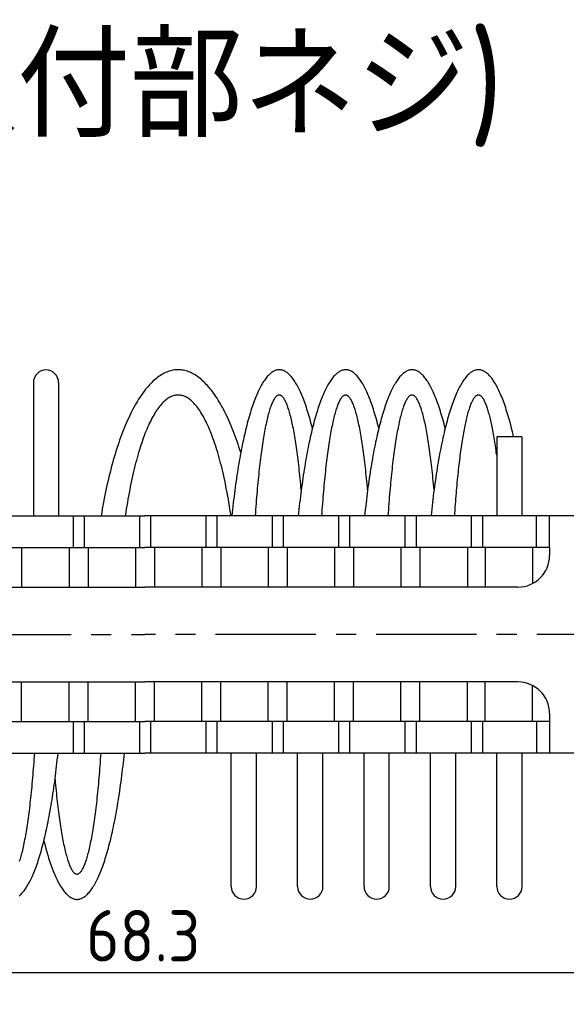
# Model space of a CAD drawing. Extents: x 12 to 377, y 154 to 255.
# Tile 3 of 7: x 47 to 82, y 192 to 255. Entities that reach past the tile are written whole.
import ezdxf

# ---------------------------------------------------------------- set-up
doc = ezdxf.new("R2010")
doc.units = 0
doc.header["$LTSCALE"] = 0.2
doc.linetypes.add('CENTER', pattern=[50.8, 31.75, -6.35, 6.35, -6.35])
doc.layers.get('0').update_dxf_attribs({"linetype": 'CONTINUOUS'})
doc.layers.get('DEFPOINTS').update_dxf_attribs({"linetype": 'CONTINUOUS'})
doc.layers.add('18-0-CON', color=3, linetype='CONTINUOUS')
doc.styles.add('DIMENSION', font='isocp.shx', dxfattribs={"bigfont": 'bigfont.shx'})
doc.styles.get("Standard").update_dxf_attribs({"font": 'isocp.shx', "bigfont": 'bigfont.shx'})
doc.dimstyles.get("Standard").update_dxf_attribs({"dimtxt": 0.18, "dimasz": 0.18, "dimexe": 0.18, "dimexo": 0.0625, "dimgap": 0.09, "dimtad": 0, "dimtih": 1, "dimtoh": 1, "dimzin": 0, "dimcen": 0.09, "dimazin": 3, "dimtfac": 1, "dimtofl": 0, "dimtmove": 0, "dimatfit": 3})

# ---------------------------------------------------------------- blocks, each defined once
blk = doc.blocks.new('_OPEN30')
at = {"color": 0, "linetype": 'BYBLOCK'}
for p, q in [((-1, 0.268), (0, 0)), ((0, 0), (-1, -0.268)), ((0, 0), (-1, 0))]:
    blk.add_line(p, q, dxfattribs=at)
blk = doc.blocks.new('*U31')
at = {"color": 0, "style": 'DIMENSION'}
blk.add_text('79', height=3.25, dxfattribs=at).set_placement((52.582, 185.25))
blk = doc.blocks.new('*D30')
at = {"color": 0}
for p, q in [((15.473, 213.076), (15.473, 184)), ((94.473, 213.076), (94.473, 184)), ((16.973, 185), (92.973, 185))]:
    blk.add_line(p, q, dxfattribs=at)
at = {"layer": 'DEFPOINTS', "color": 0}
for p in [(15.473, 213.326), (94.473, 213.326), (94.473, 185)]:
    blk.add_point(p, dxfattribs=at)
at = {"color": 0, "xscale": 1.5, "yscale": 1.5, "zscale": 1.5, "rotation": 180}
blk.add_blockref('_OPEN30', (15.473, 185), dxfattribs=at)
at = {"color": 0, "xscale": 1.5, "yscale": 1.5, "zscale": 1.5}
blk.add_blockref('_OPEN30', (94.473, 185), dxfattribs=at)
at = {"layer": '18-0-CON'}
blk.add_blockref('*U31', (0, 0), dxfattribs=at)
blk = doc.blocks.new('*U97')
at = {"color": 0}
blk.add_text('Ａ type(取付部ネジ)', height=6.5, dxfattribs=at).set_placement((11.17, 247.304))
blk = doc.blocks.new('*U119')
at = {"color": 0}
blk.add_text('68.3', height=3.25, dxfattribs=at).set_placement((51.253, 195.149))

msp = doc.modelspace()

# ---------------------------------------------------------------- linework, layer by layer
for p, q in [((47.912, 231.761), (47.912, 223.326)), ((49.512, 231.761), (49.512, 223.326)), ((78.828, 228.326), (77.228, 228.326)), ((77.228, 228.326), (77.228, 223.326)), ((78.828, 228.326), (78.828, 223.326)), ((21.973, 223.326), (54.973, 223.326)), ((50.423, 223.326), (50.423, 221.326)), ((51.123, 223.326), (51.123, 221.326)), ((54.623, 223.326), (54.623, 221.326)), ((87.973, 223.326), (54.973, 223.326)), ((55.323, 223.326), (55.323, 221.326)), ((58.823, 223.326), (58.823, 221.326)), ((59.523, 223.326), (59.523, 221.326)), ((63.023, 223.326), (63.023, 221.326)), ((63.723, 223.326), (63.723, 221.326)), ((67.223, 223.326), (67.223, 221.326)), ((67.923, 223.326), (67.923, 221.326)), ((71.423, 223.326), (71.423, 221.326)), ((72.123, 223.326), (72.123, 221.326)), ((75.623, 223.326), (75.623, 221.326)), ((76.323, 223.326), (76.323, 221.326)), ((79.74, 221.326), (79.74, 223.326)), ((80.573, 221.326), (80.573, 223.326)), ((29.373, 221.326), (54.973, 221.326)), ((47.173, 221.326), (47.173, 218.826)), ((50.173, 221.326), (50.173, 218.826)), ((51.373, 221.326), (51.373, 218.826)), ((54.373, 221.326), (54.373, 218.826)), ((80.573, 221.326), (54.973, 221.326)), ((55.573, 221.326), (55.573, 218.826)), ((58.573, 221.326), (58.573, 218.826)), ((59.773, 221.326), (59.773, 218.826)), ((62.773, 221.326), (62.773, 218.826)), ((63.973, 221.326), (63.973, 218.826)), ((66.973, 221.326), (66.973, 218.826)), ((68.173, 221.326), (68.173, 218.826)), ((71.173, 221.326), (71.173, 218.826)), ((72.373, 221.326), (72.373, 218.826)), ((75.373, 221.326), (75.373, 218.826)), ((76.49, 221.326), (76.49, 218.826)), ((79.49, 221.326), (79.49, 219.048)), ((80.573, 221.326), (80.573, 220.826)), ((31.373, 218.826), (54.973, 218.826)), ((78.573, 218.826), (54.973, 218.826)), ((31.373, 212.826), (54.973, 212.826)), ((47.173, 210.326), (47.173, 212.826)), ((50.173, 210.326), (50.173, 212.826)), ((51.373, 210.326), (51.373, 212.826)), ((54.373, 210.326), (54.373, 212.826)), ((78.573, 212.826), (54.973, 212.826)), ((55.573, 210.326), (55.573, 212.826)), ((58.573, 210.326), (58.573, 212.826)), ((59.773, 210.326), (59.773, 212.826)), ((62.773, 210.326), (62.773, 212.826)), ((63.973, 210.326), (63.973, 212.826)), ((66.973, 210.326), (66.973, 212.826)), ((68.173, 210.326), (68.173, 212.826)), ((71.173, 210.326), (71.173, 212.826)), ((72.373, 210.326), (72.373, 212.826)), ((75.373, 210.326), (75.373, 212.826)), ((76.49, 210.326), (76.49, 212.826)), ((79.49, 210.326), (79.49, 212.603)), ((80.573, 210.826), (80.573, 210.326)), ((29.373, 210.326), (54.973, 210.326)), ((50.423, 210.326), (50.423, 208.326)), ((51.123, 210.326), (51.123, 208.326)), ((54.623, 210.326), (54.623, 208.326)), ((80.573, 210.326), (54.973, 210.326)), ((55.323, 210.326), (55.323, 208.326)), ((58.823, 210.326), (58.823, 208.326)), ((59.523, 210.326), (59.523, 208.326)), ((63.023, 210.326), (63.023, 208.326)), ((63.723, 210.326), (63.723, 208.326)), ((67.223, 210.326), (67.223, 208.326)), ((67.923, 210.326), (67.923, 208.326)), ((71.423, 210.326), (71.423, 208.326)), ((72.123, 210.326), (72.123, 208.326)), ((75.623, 210.326), (75.623, 208.326)), ((76.323, 210.326), (76.323, 208.326)), ((79.74, 210.326), (79.74, 208.326)), ((80.573, 210.326), (80.573, 208.326)), ((21.973, 208.326), (54.973, 208.326)), ((87.973, 208.326), (54.973, 208.326)), ((60.435, 199.891), (60.435, 208.326)), ((62.035, 199.891), (62.035, 208.326)), ((64.635, 199.891), (64.635, 208.326)), ((66.235, 199.891), (66.235, 208.326)), ((68.835, 199.891), (68.835, 208.326)), ((70.435, 199.891), (70.435, 208.326)), ((73.035, 199.891), (73.035, 208.326)), ((74.635, 199.891), (74.635, 208.326)), ((77.235, 199.891), (77.235, 208.326)), ((78.835, 199.891), (78.835, 208.326))]:
    msp.add_line(p, q)
at = {"color": 0, "linetype": 'CENTER'}
for p in [(13.473, 215.826), (96.273, 215.826)]:
    msp.add_line(p, (54.973, 215.826), dxfattribs=at)
at = {"color": 0}
msp.add_line((22.473, 194.446), (87.773, 194.446), dxfattribs=at)
for points in [[(61.034, 227.331, 0), (60.977, 227.513, 0), (60.92, 227.691, 0), (60.861, 227.867, 0), (60.802, 228.041, 0), (60.742, 228.211, 0), (60.681, 228.379, 0), (60.619, 228.544, 0), (60.557, 228.706, 0), (60.494, 228.865, 0), (60.43, 229.021, 0), (60.365, 229.175, 0), (60.299, 229.325, 0), (60.233, 229.472, 0), (60.166, 229.616, 0), (60.098, 229.757, 0), (60.03, 229.895, 0), (59.961, 230.03, 0), (59.892, 230.162, 0), (59.821, 230.29, 0), (59.75, 230.415, 0), (59.679, 230.537, 0), (59.607, 230.655, 0), (59.534, 230.77, 0), (59.461, 230.882, 0), (59.387, 230.991, 0), (59.313, 231.096, 0), (59.238, 231.197, 0), (59.163, 231.295, 0), (59.087, 231.39, 0), (59.011, 231.481, 0), (58.934, 231.569, 0), (58.857, 231.653, 0), (58.78, 231.733, 0), (58.702, 231.81, 0), (58.624, 231.883, 0), (58.545, 231.953, 0), (58.466, 232.019, 0), (58.387, 232.081, 0), (58.308, 232.14, 0), (58.228, 232.195, 0), (58.148, 232.247, 0), (58.068, 232.294, 0), (57.987, 232.338, 0), (57.906, 232.379, 0), (57.825, 232.415, 0), (57.744, 232.448, 0), (57.663, 232.477, 0), (57.582, 232.503, 0), (57.5, 232.524, 0), (57.419, 232.542, 0), (57.337, 232.556, 0), (57.256, 232.566, 0), (57.174, 232.573, 0), (57.092, 232.576, 0), (57.01, 232.575, 0), (56.929, 232.57, 0), (56.847, 232.561, 0), (56.765, 232.549, 0), (56.684, 232.533, 0), (56.602, 232.513, 0), (56.521, 232.49, 0), (56.439, 232.462, 0), (56.358, 232.431, 0), (56.277, 232.396, 0), (56.197, 232.358, 0), (56.116, 232.316, 0), (56.036, 232.27, 0), (55.955, 232.22, 0), (55.876, 232.167, 0), (55.796, 232.11, 0), (55.717, 232.049, 0), (55.638, 231.985, 0), (55.559, 231.917, 0), (55.481, 231.845, 0), (55.403, 231.77, 0), (55.325, 231.691, 0), (55.248, 231.609, 0), (55.171, 231.523, 0), (55.094, 231.433, 0), (55.018, 231.34, 0), (54.943, 231.244, 0), (54.868, 231.144, 0), (54.793, 231.041, 0), (54.719, 230.934, 0), (54.646, 230.824, 0), (54.573, 230.71, 0), (54.501, 230.593, 0), (54.429, 230.473, 0), (54.358, 230.349, 0), (54.287, 230.222, 0), (54.217, 230.092, 0), (54.148, 229.959, 0), (54.079, 229.823, 0), (54.011, 229.683, 0), (53.944, 229.54, 0), (53.877, 229.395, 0), (53.812, 229.246, 0), (53.746, 229.094, 0), (53.682, 228.939, 0), (53.618, 228.781, 0), (53.556, 228.621, 0), (53.493, 228.457, 0), (53.432, 228.291, 0), (53.372, 228.121, 0), (53.312, 227.949, 0), (53.253, 227.775, 0), (53.196, 227.597, 0), (53.139, 227.417, 0), (53.082, 227.234, 0), (53.027, 227.049, 0), (52.973, 226.861, 0), (52.919, 226.671, 0), (52.867, 226.478, 0), (52.815, 226.283, 0), (52.765, 226.086, 0), (52.715, 225.886, 0), (52.667, 225.684, 0), (52.619, 225.48, 0), (52.572, 225.273, 0), (52.527, 225.065, 0), (52.482, 224.854, 0), (52.439, 224.642, 0), (52.396, 224.427, 0), (52.355, 224.21, 0), (52.314, 223.992, 0), (52.275, 223.772, 0), (52.237, 223.55, 0), (52.2, 223.326, 0)], [(65.568, 228.876, 0), (65.532, 229.021, 0), (65.495, 229.164, 0), (65.457, 229.304, 0), (65.42, 229.441, 0), (65.381, 229.576, 0), (65.343, 229.708, 0), (65.304, 229.837, 0), (65.265, 229.964, 0), (65.225, 230.087, 0), (65.185, 230.208, 0), (65.145, 230.327, 0), (65.104, 230.442, 0), (65.064, 230.555, 0), (65.022, 230.664, 0), (64.981, 230.771, 0), (64.939, 230.875, 0), (64.897, 230.976, 0), (64.855, 231.074, 0), (64.812, 231.169, 0), (64.769, 231.262, 0), (64.726, 231.351, 0), (64.682, 231.437, 0), (64.639, 231.52, 0), (64.595, 231.6, 0), (64.551, 231.677, 0), (64.507, 231.751, 0), (64.462, 231.822, 0), (64.417, 231.889, 0), (64.373, 231.954, 0), (64.327, 232.015, 0), (64.282, 232.074, 0), (64.237, 232.129, 0), (64.191, 232.181, 0), (64.146, 232.23, 0), (64.1, 232.275, 0), (64.054, 232.318, 0), (64.008, 232.357, 0), (63.962, 232.393, 0), (63.916, 232.426, 0), (63.869, 232.455, 0), (63.823, 232.482, 0), (63.776, 232.505, 0), (63.73, 232.525, 0), (63.683, 232.541, 0), (63.637, 232.555, 0), (63.59, 232.565, 0), (63.543, 232.572, 0), (63.497, 232.575, 0), (63.45, 232.576, 0), (63.403, 232.573, 0), (63.357, 232.567, 0), (63.31, 232.557, 0), (63.263, 232.544, 0), (63.217, 232.529, 0), (63.17, 232.509, 0), (63.124, 232.487, 0), (63.077, 232.461, 0), (63.031, 232.433, 0), (62.985, 232.4, 0), (62.939, 232.365, 0), (62.893, 232.327, 0), (62.847, 232.285, 0), (62.801, 232.24, 0), (62.755, 232.192, 0), (62.71, 232.141, 0), (62.664, 232.086, 0), (62.619, 232.029, 0), (62.574, 231.968, 0), (62.529, 231.904, 0), (62.484, 231.837, 0), (62.44, 231.767, 0), (62.395, 231.694, 0), (62.351, 231.617, 0), (62.307, 231.538, 0), (62.264, 231.455, 0), (62.22, 231.37, 0), (62.177, 231.281, 0), (62.134, 231.19, 0), (62.091, 231.096, 0), (62.049, 230.998, 0), (62.007, 230.898, 0), (61.965, 230.794, 0), (61.923, 230.688, 0), (61.882, 230.579, 0), (61.841, 230.467, 0), (61.8, 230.352, 0), (61.76, 230.235, 0), (61.72, 230.114, 0), (61.68, 229.991, 0), (61.641, 229.865, 0), (61.602, 229.736, 0), (61.564, 229.605, 0), (61.525, 229.471, 0), (61.487, 229.334, 0), (61.45, 229.195, 0), (61.413, 229.053, 0), (61.376, 228.908, 0), (61.34, 228.761, 0), (61.304, 228.612, 0), (61.269, 228.46, 0), (61.234, 228.305, 0), (61.199, 228.148, 0), (61.165, 227.989, 0), (61.131, 227.827, 0), (61.098, 227.663, 0), (61.065, 227.497, 0), (61.033, 227.328, 0), (61.001, 227.157, 0), (60.97, 226.984, 0), (60.939, 226.809, 0), (60.909, 226.632, 0), (60.879, 226.452, 0), (60.849, 226.271, 0), (60.821, 226.087, 0), (60.792, 225.902, 0), (60.764, 225.714, 0), (60.737, 225.525, 0), (60.71, 225.334, 0), (60.684, 225.141, 0), (60.658, 224.946, 0), (60.633, 224.749, 0), (60.609, 224.551, 0), (60.585, 224.35, 0), (60.561, 224.149, 0), (60.538, 223.945, 0), (60.516, 223.74, 0), (60.494, 223.534, 0), (60.473, 223.326, 0)], [(69.768, 228.876, 0), (69.732, 229.021, 0), (69.695, 229.164, 0), (69.657, 229.304, 0), (69.62, 229.441, 0), (69.581, 229.576, 0), (69.543, 229.708, 0), (69.504, 229.837, 0), (69.465, 229.964, 0), (69.425, 230.087, 0), (69.385, 230.208, 0), (69.345, 230.327, 0), (69.304, 230.442, 0), (69.264, 230.555, 0), (69.222, 230.664, 0), (69.181, 230.771, 0), (69.139, 230.875, 0), (69.097, 230.976, 0), (69.055, 231.074, 0), (69.012, 231.169, 0), (68.969, 231.262, 0), (68.926, 231.351, 0), (68.882, 231.437, 0), (68.839, 231.52, 0), (68.795, 231.6, 0), (68.751, 231.677, 0), (68.707, 231.751, 0), (68.662, 231.822, 0), (68.617, 231.889, 0), (68.573, 231.954, 0), (68.527, 232.015, 0), (68.482, 232.074, 0), (68.437, 232.129, 0), (68.391, 232.181, 0), (68.346, 232.23, 0), (68.3, 232.275, 0), (68.254, 232.318, 0), (68.208, 232.357, 0), (68.162, 232.393, 0), (68.116, 232.426, 0), (68.069, 232.455, 0), (68.023, 232.482, 0), (67.976, 232.505, 0), (67.93, 232.525, 0), (67.883, 232.541, 0), (67.837, 232.555, 0), (67.79, 232.565, 0), (67.743, 232.572, 0), (67.697, 232.575, 0), (67.65, 232.576, 0), (67.603, 232.573, 0), (67.557, 232.567, 0), (67.51, 232.557, 0), (67.463, 232.544, 0), (67.417, 232.529, 0), (67.37, 232.509, 0), (67.324, 232.487, 0), (67.277, 232.461, 0), (67.231, 232.433, 0), (67.185, 232.4, 0), (67.139, 232.365, 0), (67.093, 232.327, 0), (67.047, 232.285, 0), (67.001, 232.24, 0), (66.955, 232.192, 0), (66.91, 232.141, 0), (66.864, 232.086, 0), (66.819, 232.029, 0), (66.774, 231.968, 0), (66.729, 231.904, 0), (66.684, 231.837, 0), (66.64, 231.767, 0), (66.595, 231.694, 0), (66.551, 231.617, 0), (66.507, 231.538, 0), (66.464, 231.455, 0), (66.42, 231.37, 0), (66.377, 231.281, 0), (66.334, 231.19, 0), (66.291, 231.096, 0), (66.249, 230.998, 0), (66.207, 230.898, 0), (66.165, 230.794, 0), (66.123, 230.688, 0), (66.082, 230.579, 0), (66.041, 230.467, 0), (66, 230.352, 0), (65.96, 230.235, 0), (65.92, 230.114, 0), (65.88, 229.991, 0), (65.841, 229.865, 0), (65.802, 229.736, 0), (65.764, 229.605, 0), (65.725, 229.471, 0), (65.687, 229.334, 0), (65.65, 229.195, 0), (65.613, 229.053, 0), (65.576, 228.908, 0), (65.54, 228.761, 0), (65.504, 228.612, 0), (65.469, 228.46, 0), (65.434, 228.305, 0), (65.399, 228.148, 0), (65.365, 227.989, 0), (65.331, 227.827, 0), (65.298, 227.663, 0), (65.265, 227.497, 0), (65.233, 227.328, 0), (65.201, 227.157, 0), (65.17, 226.984, 0), (65.139, 226.809, 0), (65.109, 226.632, 0), (65.079, 226.452, 0), (65.049, 226.271, 0), (65.021, 226.087, 0), (64.992, 225.902, 0), (64.964, 225.714, 0), (64.937, 225.525, 0), (64.91, 225.334, 0), (64.884, 225.141, 0), (64.858, 224.946, 0), (64.833, 224.749, 0), (64.809, 224.551, 0), (64.785, 224.35, 0), (64.761, 224.149, 0), (64.738, 223.945, 0), (64.716, 223.74, 0), (64.694, 223.534, 0), (64.673, 223.326, 0)], [(73.968, 228.876, 0), (73.932, 229.021, 0), (73.895, 229.164, 0), (73.857, 229.304, 0), (73.82, 229.441, 0), (73.781, 229.576, 0), (73.743, 229.708, 0), (73.704, 229.837, 0), (73.665, 229.964, 0), (73.625, 230.087, 0), (73.585, 230.208, 0), (73.545, 230.327, 0), (73.504, 230.442, 0), (73.464, 230.555, 0), (73.422, 230.664, 0), (73.381, 230.771, 0), (73.339, 230.875, 0), (73.297, 230.976, 0), (73.255, 231.074, 0), (73.212, 231.169, 0), (73.169, 231.262, 0), (73.126, 231.351, 0), (73.082, 231.437, 0), (73.039, 231.52, 0), (72.995, 231.6, 0), (72.951, 231.677, 0), (72.907, 231.751, 0), (72.862, 231.822, 0), (72.817, 231.889, 0), (72.773, 231.954, 0), (72.727, 232.015, 0), (72.682, 232.074, 0), (72.637, 232.129, 0), (72.591, 232.181, 0), (72.546, 232.23, 0), (72.5, 232.275, 0), (72.454, 232.318, 0), (72.408, 232.357, 0), (72.362, 232.393, 0), (72.316, 232.426, 0), (72.269, 232.455, 0), (72.223, 232.482, 0), (72.176, 232.505, 0), (72.13, 232.525, 0), (72.083, 232.541, 0), (72.037, 232.555, 0), (71.99, 232.565, 0), (71.943, 232.572, 0), (71.897, 232.575, 0), (71.85, 232.576, 0), (71.803, 232.573, 0), (71.757, 232.567, 0), (71.71, 232.557, 0), (71.663, 232.544, 0), (71.617, 232.529, 0), (71.57, 232.509, 0), (71.524, 232.487, 0), (71.477, 232.461, 0), (71.431, 232.433, 0), (71.385, 232.4, 0), (71.339, 232.365, 0), (71.293, 232.327, 0), (71.247, 232.285, 0), (71.201, 232.24, 0), (71.155, 232.192, 0), (71.11, 232.141, 0), (71.064, 232.086, 0), (71.019, 232.029, 0), (70.974, 231.968, 0), (70.929, 231.904, 0), (70.884, 231.837, 0), (70.84, 231.767, 0), (70.795, 231.694, 0), (70.751, 231.617, 0), (70.707, 231.538, 0), (70.664, 231.455, 0), (70.62, 231.37, 0), (70.577, 231.281, 0), (70.534, 231.19, 0), (70.491, 231.096, 0), (70.449, 230.998, 0), (70.407, 230.898, 0), (70.365, 230.794, 0), (70.323, 230.688, 0), (70.282, 230.579, 0), (70.241, 230.467, 0), (70.2, 230.352, 0), (70.16, 230.235, 0), (70.12, 230.114, 0), (70.08, 229.991, 0), (70.041, 229.865, 0), (70.002, 229.736, 0), (69.964, 229.605, 0), (69.925, 229.471, 0), (69.887, 229.334, 0), (69.85, 229.195, 0), (69.813, 229.053, 0), (69.776, 228.908, 0), (69.74, 228.761, 0), (69.704, 228.612, 0), (69.669, 228.46, 0), (69.634, 228.305, 0), (69.599, 228.148, 0), (69.565, 227.989, 0), (69.531, 227.827, 0), (69.498, 227.663, 0), (69.465, 227.497, 0), (69.433, 227.328, 0), (69.401, 227.157, 0), (69.37, 226.984, 0), (69.339, 226.809, 0), (69.309, 226.632, 0), (69.279, 226.452, 0), (69.249, 226.271, 0), (69.221, 226.087, 0), (69.192, 225.902, 0), (69.164, 225.714, 0), (69.137, 225.525, 0), (69.11, 225.334, 0), (69.084, 225.141, 0), (69.058, 224.946, 0), (69.033, 224.749, 0), (69.009, 224.551, 0), (68.985, 224.35, 0), (68.961, 224.149, 0), (68.938, 223.945, 0), (68.916, 223.74, 0), (68.894, 223.534, 0), (68.873, 223.326, 0)], [(78.298, 228.326, 0), (78.262, 228.484, 0), (78.226, 228.64, 0), (78.189, 228.794, 0), (78.151, 228.944, 0), (78.113, 229.092, 0), (78.075, 229.237, 0), (78.036, 229.38, 0), (77.997, 229.52, 0), (77.958, 229.656, 0), (77.918, 229.79, 0), (77.878, 229.922, 0), (77.837, 230.05, 0), (77.796, 230.175, 0), (77.755, 230.298, 0), (77.713, 230.417, 0), (77.671, 230.533, 0), (77.629, 230.647, 0), (77.586, 230.757, 0), (77.543, 230.864, 0), (77.5, 230.969, 0), (77.457, 231.07, 0), (77.413, 231.168, 0), (77.369, 231.262, 0), (77.324, 231.354, 0), (77.28, 231.442, 0), (77.235, 231.528, 0), (77.19, 231.61, 0), (77.144, 231.688, 0), (77.099, 231.764, 0), (77.053, 231.836, 0), (77.007, 231.905, 0), (76.961, 231.971, 0), (76.914, 232.033, 0), (76.868, 232.092, 0), (76.821, 232.147, 0), (76.774, 232.2, 0), (76.727, 232.249, 0), (76.68, 232.294, 0), (76.633, 232.336, 0), (76.585, 232.375, 0), (76.538, 232.41, 0), (76.49, 232.442, 0), (76.442, 232.471, 0), (76.395, 232.496, 0), (76.347, 232.518, 0), (76.299, 232.536, 0), (76.251, 232.551, 0), (76.203, 232.562, 0), (76.155, 232.57, 0), (76.107, 232.575, 0), (76.059, 232.576, 0), (76.011, 232.573, 0), (75.963, 232.568, 0), (75.915, 232.558, 0), (75.867, 232.546, 0), (75.819, 232.529, 0), (75.771, 232.51, 0), (75.724, 232.487, 0), (75.676, 232.46, 0), (75.628, 232.431, 0), (75.581, 232.397, 0), (75.533, 232.361, 0), (75.486, 232.321, 0), (75.439, 232.277, 0), (75.391, 232.23, 0), (75.344, 232.18, 0), (75.298, 232.127, 0), (75.251, 232.07, 0), (75.205, 232.01, 0), (75.158, 231.946, 0), (75.112, 231.879, 0), (75.066, 231.809, 0), (75.02, 231.735, 0), (74.975, 231.659, 0), (74.93, 231.579, 0), (74.885, 231.496, 0), (74.84, 231.409, 0), (74.795, 231.319, 0), (74.751, 231.227, 0), (74.707, 231.131, 0), (74.663, 231.031, 0), (74.62, 230.929, 0), (74.577, 230.824, 0), (74.534, 230.715, 0), (74.491, 230.604, 0), (74.449, 230.489, 0), (74.407, 230.372, 0), (74.366, 230.251, 0), (74.324, 230.128, 0), (74.284, 230.001, 0), (74.243, 229.872, 0), (74.203, 229.74, 0), (74.163, 229.605, 0), (74.124, 229.467, 0), (74.085, 229.326, 0), (74.047, 229.182, 0), (74.009, 229.036, 0), (73.971, 228.887, 0), (73.934, 228.735, 0), (73.897, 228.581, 0), (73.861, 228.424, 0), (73.825, 228.265, 0), (73.789, 228.103, 0), (73.754, 227.938, 0), (73.72, 227.771, 0), (73.686, 227.601, 0), (73.652, 227.429, 0), (73.619, 227.255, 0), (73.587, 227.078, 0), (73.555, 226.899, 0), (73.523, 226.718, 0), (73.492, 226.535, 0), (73.462, 226.349, 0), (73.432, 226.161, 0), (73.403, 225.971, 0), (73.374, 225.779, 0), (73.346, 225.585, 0), (73.318, 225.389, 0), (73.291, 225.19, 0), (73.264, 224.99, 0), (73.238, 224.788, 0), (73.213, 224.585, 0), (73.188, 224.379, 0), (73.164, 224.172, 0), (73.14, 223.963, 0), (73.117, 223.752, 0), (73.095, 223.54, 0), (73.073, 223.326, 0)], [(60.418, 223.326, 0), (60.386, 223.541, 0), (60.353, 223.755, 0), (60.32, 223.966, 0), (60.285, 224.175, 0), (60.25, 224.382, 0), (60.214, 224.587, 0), (60.177, 224.789, 0), (60.139, 224.988, 0), (60.1, 225.186, 0), (60.061, 225.38, 0), (60.02, 225.572, 0), (59.979, 225.762, 0), (59.937, 225.949, 0), (59.895, 226.133, 0), (59.851, 226.314, 0), (59.807, 226.493, 0), (59.762, 226.668, 0), (59.716, 226.841, 0), (59.67, 227.01, 0), (59.623, 227.177, 0), (59.575, 227.34, 0), (59.526, 227.501, 0), (59.477, 227.658, 0), (59.427, 227.812, 0), (59.377, 227.963, 0), (59.326, 228.11, 0), (59.274, 228.255, 0), (59.222, 228.395, 0), (59.169, 228.533, 0), (59.116, 228.667, 0), (59.062, 228.797, 0), (59.007, 228.924, 0), (58.952, 229.048, 0), (58.897, 229.168, 0), (58.841, 229.284, 0), (58.784, 229.397, 0), (58.727, 229.506, 0), (58.67, 229.611, 0), (58.612, 229.712, 0), (58.554, 229.81, 0), (58.495, 229.904, 0), (58.436, 229.994, 0), (58.377, 230.081, 0), (58.317, 230.163, 0), (58.257, 230.242, 0), (58.196, 230.316, 0), (58.136, 230.387, 0), (58.075, 230.454, 0), (58.013, 230.517, 0), (57.952, 230.576, 0), (57.89, 230.631, 0), (57.828, 230.682, 0), (57.766, 230.728, 0), (57.703, 230.771, 0), (57.641, 230.81, 0), (57.578, 230.845, 0), (57.515, 230.875, 0), (57.452, 230.902, 0), (57.389, 230.925, 0), (57.326, 230.943, 0), (57.263, 230.957, 0), (57.199, 230.968, 0), (57.136, 230.974, 0), (57.073, 230.976, 0), (57.009, 230.974, 0), (56.946, 230.968, 0), (56.883, 230.957, 0), (56.82, 230.943, 0), (56.756, 230.925, 0), (56.693, 230.902, 0), (56.63, 230.875, 0), (56.568, 230.845, 0), (56.505, 230.81, 0), (56.442, 230.771, 0), (56.38, 230.728, 0), (56.318, 230.682, 0), (56.256, 230.631, 0), (56.194, 230.576, 0), (56.132, 230.517, 0), (56.071, 230.454, 0), (56.01, 230.387, 0), (55.949, 230.316, 0), (55.889, 230.242, 0), (55.829, 230.163, 0), (55.769, 230.081, 0), (55.71, 229.994, 0), (55.651, 229.904, 0), (55.592, 229.81, 0), (55.534, 229.712, 0), (55.476, 229.611, 0), (55.418, 229.506, 0), (55.361, 229.397, 0), (55.305, 229.284, 0), (55.249, 229.168, 0), (55.193, 229.048, 0), (55.138, 228.924, 0), (55.084, 228.797, 0), (55.03, 228.667, 0), (54.976, 228.533, 0), (54.924, 228.395, 0), (54.871, 228.255, 0), (54.82, 228.11, 0), (54.769, 227.963, 0), (54.718, 227.812, 0), (54.668, 227.658, 0), (54.619, 227.501, 0), (54.571, 227.34, 0), (54.523, 227.177, 0), (54.476, 227.01, 0), (54.429, 226.841, 0), (54.384, 226.668, 0), (54.339, 226.493, 0), (54.295, 226.314, 0), (54.251, 226.133, 0), (54.208, 225.949, 0), (54.166, 225.762, 0), (54.125, 225.572, 0), (54.085, 225.38, 0), (54.045, 225.186, 0), (54.007, 224.988, 0), (53.969, 224.789, 0), (53.932, 224.587, 0), (53.896, 224.382, 0), (53.86, 224.175, 0), (53.826, 223.966, 0), (53.792, 223.755, 0), (53.759, 223.541, 0), (53.728, 223.326, 0)], [(64.863, 224.979, 0), (64.846, 225.164, 0), (64.829, 225.347, 0), (64.812, 225.528, 0), (64.795, 225.706, 0), (64.777, 225.882, 0), (64.759, 226.056, 0), (64.741, 226.227, 0), (64.722, 226.396, 0), (64.703, 226.562, 0), (64.684, 226.726, 0), (64.664, 226.887, 0), (64.644, 227.045, 0), (64.624, 227.201, 0), (64.604, 227.354, 0), (64.583, 227.504, 0), (64.562, 227.652, 0), (64.541, 227.797, 0), (64.519, 227.938, 0), (64.498, 228.077, 0), (64.476, 228.213, 0), (64.454, 228.346, 0), (64.431, 228.477, 0), (64.408, 228.604, 0), (64.386, 228.728, 0), (64.362, 228.849, 0), (64.339, 228.967, 0), (64.316, 229.081, 0), (64.292, 229.193, 0), (64.268, 229.301, 0), (64.244, 229.407, 0), (64.22, 229.509, 0), (64.195, 229.607, 0), (64.17, 229.703, 0), (64.146, 229.795, 0), (64.121, 229.884, 0), (64.095, 229.969, 0), (64.07, 230.051, 0), (64.045, 230.13, 0), (64.019, 230.205, 0), (63.994, 230.277, 0), (63.968, 230.346, 0), (63.942, 230.411, 0), (63.916, 230.472, 0), (63.89, 230.53, 0), (63.863, 230.585, 0), (63.837, 230.636, 0), (63.811, 230.683, 0), (63.784, 230.727, 0), (63.757, 230.768, 0), (63.731, 230.804, 0), (63.704, 230.838, 0), (63.677, 230.867, 0), (63.65, 230.893, 0), (63.624, 230.916, 0), (63.597, 230.935, 0), (63.57, 230.95, 0), (63.543, 230.962, 0), (63.516, 230.97, 0), (63.489, 230.975, 0), (63.462, 230.976, 0), (63.435, 230.973, 0), (63.408, 230.967, 0), (63.381, 230.957, 0), (63.354, 230.943, 0), (63.327, 230.926, 0), (63.3, 230.906, 0), (63.273, 230.881, 0), (63.246, 230.854, 0), (63.22, 230.822, 0), (63.193, 230.787, 0), (63.166, 230.749, 0), (63.14, 230.706, 0), (63.113, 230.661, 0), (63.087, 230.612, 0), (63.06, 230.559, 0), (63.034, 230.503, 0), (63.008, 230.443, 0), (62.982, 230.38, 0), (62.956, 230.313, 0), (62.931, 230.243, 0), (62.905, 230.169, 0), (62.879, 230.093, 0), (62.854, 230.012, 0), (62.829, 229.928, 0), (62.804, 229.841, 0), (62.779, 229.751, 0), (62.754, 229.657, 0), (62.73, 229.56, 0), (62.705, 229.46, 0), (62.681, 229.356, 0), (62.657, 229.25, 0), (62.633, 229.14, 0), (62.61, 229.027, 0), (62.586, 228.91, 0), (62.563, 228.791, 0), (62.54, 228.668, 0), (62.517, 228.543, 0), (62.495, 228.414, 0), (62.472, 228.283, 0), (62.45, 228.148, 0), (62.428, 228.011, 0), (62.407, 227.87, 0), (62.385, 227.727, 0), (62.364, 227.581, 0), (62.343, 227.432, 0), (62.323, 227.281, 0), (62.303, 227.126, 0), (62.283, 226.969, 0), (62.263, 226.81, 0), (62.244, 226.647, 0), (62.224, 226.483, 0), (62.206, 226.315, 0), (62.187, 226.145, 0), (62.169, 225.973, 0), (62.151, 225.798, 0), (62.133, 225.621, 0), (62.116, 225.441, 0), (62.099, 225.26, 0), (62.082, 225.076, 0), (62.066, 224.889, 0), (62.05, 224.701, 0), (62.034, 224.511, 0), (62.019, 224.318, 0), (62.004, 224.123, 0), (61.989, 223.927, 0), (61.975, 223.728, 0), (61.961, 223.528, 0), (61.948, 223.326, 0)], [(69.063, 224.979, 0), (69.046, 225.164, 0), (69.029, 225.347, 0), (69.012, 225.528, 0), (68.995, 225.706, 0), (68.977, 225.882, 0), (68.959, 226.056, 0), (68.941, 226.227, 0), (68.922, 226.396, 0), (68.903, 226.562, 0), (68.884, 226.726, 0), (68.864, 226.887, 0), (68.844, 227.045, 0), (68.824, 227.201, 0), (68.804, 227.354, 0), (68.783, 227.504, 0), (68.762, 227.652, 0), (68.741, 227.797, 0), (68.719, 227.938, 0), (68.698, 228.077, 0), (68.676, 228.213, 0), (68.654, 228.346, 0), (68.631, 228.477, 0), (68.608, 228.604, 0), (68.586, 228.728, 0), (68.562, 228.849, 0), (68.539, 228.967, 0), (68.516, 229.081, 0), (68.492, 229.193, 0), (68.468, 229.301, 0), (68.444, 229.407, 0), (68.42, 229.509, 0), (68.395, 229.607, 0), (68.37, 229.703, 0), (68.346, 229.795, 0), (68.321, 229.884, 0), (68.295, 229.969, 0), (68.27, 230.051, 0), (68.245, 230.13, 0), (68.219, 230.205, 0), (68.194, 230.277, 0), (68.168, 230.346, 0), (68.142, 230.411, 0), (68.116, 230.472, 0), (68.09, 230.53, 0), (68.063, 230.585, 0), (68.037, 230.636, 0), (68.011, 230.683, 0), (67.984, 230.727, 0), (67.957, 230.768, 0), (67.931, 230.804, 0), (67.904, 230.838, 0), (67.877, 230.867, 0), (67.85, 230.893, 0), (67.824, 230.916, 0), (67.797, 230.935, 0), (67.77, 230.95, 0), (67.743, 230.962, 0), (67.716, 230.97, 0), (67.689, 230.975, 0), (67.662, 230.976, 0), (67.635, 230.973, 0), (67.608, 230.967, 0), (67.581, 230.957, 0), (67.554, 230.943, 0), (67.527, 230.926, 0), (67.5, 230.906, 0), (67.473, 230.881, 0), (67.446, 230.854, 0), (67.42, 230.822, 0), (67.393, 230.787, 0), (67.366, 230.749, 0), (67.34, 230.706, 0), (67.313, 230.661, 0), (67.287, 230.612, 0), (67.26, 230.559, 0), (67.234, 230.503, 0), (67.208, 230.443, 0), (67.182, 230.38, 0), (67.156, 230.313, 0), (67.131, 230.243, 0), (67.105, 230.169, 0), (67.079, 230.093, 0), (67.054, 230.012, 0), (67.029, 229.928, 0), (67.004, 229.841, 0), (66.979, 229.751, 0), (66.954, 229.657, 0), (66.93, 229.56, 0), (66.905, 229.46, 0), (66.881, 229.356, 0), (66.857, 229.25, 0), (66.833, 229.14, 0), (66.81, 229.027, 0), (66.786, 228.91, 0), (66.763, 228.791, 0), (66.74, 228.668, 0), (66.717, 228.543, 0), (66.695, 228.414, 0), (66.672, 228.283, 0), (66.65, 228.148, 0), (66.628, 228.011, 0), (66.607, 227.87, 0), (66.585, 227.727, 0), (66.564, 227.581, 0), (66.543, 227.432, 0), (66.523, 227.281, 0), (66.503, 227.126, 0), (66.483, 226.969, 0), (66.463, 226.81, 0), (66.444, 226.647, 0), (66.424, 226.483, 0), (66.406, 226.315, 0), (66.387, 226.145, 0), (66.369, 225.973, 0), (66.351, 225.798, 0), (66.333, 225.621, 0), (66.316, 225.441, 0), (66.299, 225.26, 0), (66.282, 225.076, 0), (66.266, 224.889, 0), (66.25, 224.701, 0), (66.234, 224.511, 0), (66.219, 224.318, 0), (66.204, 224.123, 0), (66.189, 223.927, 0), (66.175, 223.728, 0), (66.161, 223.528, 0), (66.148, 223.326, 0)], [(73.263, 224.979, 0), (73.246, 225.164, 0), (73.229, 225.347, 0), (73.212, 225.528, 0), (73.195, 225.706, 0), (73.177, 225.882, 0), (73.159, 226.056, 0), (73.141, 226.227, 0), (73.122, 226.396, 0), (73.103, 226.562, 0), (73.084, 226.726, 0), (73.064, 226.887, 0), (73.044, 227.045, 0), (73.024, 227.201, 0), (73.004, 227.354, 0), (72.983, 227.504, 0), (72.962, 227.652, 0), (72.941, 227.797, 0), (72.919, 227.938, 0), (72.898, 228.077, 0), (72.876, 228.213, 0), (72.854, 228.346, 0), (72.831, 228.477, 0), (72.808, 228.604, 0), (72.786, 228.728, 0), (72.762, 228.849, 0), (72.739, 228.967, 0), (72.716, 229.081, 0), (72.692, 229.193, 0), (72.668, 229.301, 0), (72.644, 229.407, 0), (72.62, 229.509, 0), (72.595, 229.607, 0), (72.57, 229.703, 0), (72.546, 229.795, 0), (72.521, 229.884, 0), (72.495, 229.969, 0), (72.47, 230.051, 0), (72.445, 230.13, 0), (72.419, 230.205, 0), (72.394, 230.277, 0), (72.368, 230.346, 0), (72.342, 230.411, 0), (72.316, 230.472, 0), (72.29, 230.53, 0), (72.263, 230.585, 0), (72.237, 230.636, 0), (72.211, 230.683, 0), (72.184, 230.727, 0), (72.157, 230.768, 0), (72.131, 230.804, 0), (72.104, 230.838, 0), (72.077, 230.867, 0), (72.05, 230.893, 0), (72.024, 230.916, 0), (71.997, 230.935, 0), (71.97, 230.95, 0), (71.943, 230.962, 0), (71.916, 230.97, 0), (71.889, 230.975, 0), (71.862, 230.976, 0), (71.835, 230.973, 0), (71.808, 230.967, 0), (71.781, 230.957, 0), (71.754, 230.943, 0), (71.727, 230.926, 0), (71.7, 230.906, 0), (71.673, 230.881, 0), (71.646, 230.854, 0), (71.62, 230.822, 0), (71.593, 230.787, 0), (71.566, 230.749, 0), (71.54, 230.706, 0), (71.513, 230.661, 0), (71.487, 230.612, 0), (71.46, 230.559, 0), (71.434, 230.503, 0), (71.408, 230.443, 0), (71.382, 230.38, 0), (71.356, 230.313, 0), (71.331, 230.243, 0), (71.305, 230.169, 0), (71.279, 230.093, 0), (71.254, 230.012, 0), (71.229, 229.928, 0), (71.204, 229.841, 0), (71.179, 229.751, 0), (71.154, 229.657, 0), (71.13, 229.56, 0), (71.105, 229.46, 0), (71.081, 229.356, 0), (71.057, 229.25, 0), (71.033, 229.14, 0), (71.01, 229.027, 0), (70.986, 228.91, 0), (70.963, 228.791, 0), (70.94, 228.668, 0), (70.917, 228.543, 0), (70.895, 228.414, 0), (70.872, 228.283, 0), (70.85, 228.148, 0), (70.828, 228.011, 0), (70.807, 227.87, 0), (70.785, 227.727, 0), (70.764, 227.581, 0), (70.743, 227.432, 0), (70.723, 227.281, 0), (70.703, 227.126, 0), (70.683, 226.969, 0), (70.663, 226.81, 0), (70.644, 226.647, 0), (70.624, 226.483, 0), (70.606, 226.315, 0), (70.587, 226.145, 0), (70.569, 225.973, 0), (70.551, 225.798, 0), (70.533, 225.621, 0), (70.516, 225.441, 0), (70.499, 225.26, 0), (70.482, 225.076, 0), (70.466, 224.889, 0), (70.45, 224.701, 0), (70.434, 224.511, 0), (70.419, 224.318, 0), (70.404, 224.123, 0), (70.389, 223.927, 0), (70.375, 223.728, 0), (70.361, 223.528, 0), (70.348, 223.326, 0)], [(77.228, 227.172, 0), (77.223, 227.21, 0), (77.204, 227.351, 0), (77.185, 227.489, 0), (77.166, 227.625, 0), (77.146, 227.759, 0), (77.127, 227.89, 0), (77.107, 228.019, 0), (77.087, 228.145, 0), (77.067, 228.269, 0), (77.046, 228.39, 0), (77.025, 228.509, 0), (77.004, 228.625, 0), (76.983, 228.739, 0), (76.962, 228.85, 0), (76.941, 228.959, 0), (76.919, 229.064, 0), (76.897, 229.168, 0), (76.875, 229.268, 0), (76.853, 229.366, 0), (76.831, 229.461, 0), (76.809, 229.553, 0), (76.786, 229.643, 0), (76.763, 229.73, 0), (76.74, 229.814, 0), (76.717, 229.895, 0), (76.694, 229.973, 0), (76.671, 230.048, 0), (76.648, 230.121, 0), (76.624, 230.191, 0), (76.601, 230.258, 0), (76.577, 230.322, 0), (76.553, 230.383, 0), (76.529, 230.441, 0), (76.505, 230.496, 0), (76.481, 230.548, 0), (76.457, 230.597, 0), (76.433, 230.644, 0), (76.408, 230.687, 0), (76.384, 230.727, 0), (76.36, 230.764, 0), (76.335, 230.799, 0), (76.31, 230.83, 0), (76.286, 230.858, 0), (76.261, 230.883, 0), (76.237, 230.906, 0), (76.212, 230.925, 0), (76.187, 230.941, 0), (76.162, 230.954, 0), (76.137, 230.964, 0), (76.113, 230.971, 0), (76.088, 230.975, 0), (76.063, 230.976, 0), (76.038, 230.974, 0), (76.013, 230.968, 0), (75.989, 230.96, 0), (75.964, 230.949, 0), (75.939, 230.934, 0), (75.914, 230.917, 0), (75.889, 230.897, 0), (75.865, 230.873, 0), (75.84, 230.847, 0), (75.816, 230.817, 0), (75.791, 230.785, 0), (75.767, 230.749, 0), (75.742, 230.71, 0), (75.718, 230.669, 0), (75.693, 230.624, 0), (75.669, 230.577, 0), (75.645, 230.526, 0), (75.621, 230.473, 0), (75.597, 230.416, 0), (75.573, 230.357, 0), (75.549, 230.295, 0), (75.526, 230.23, 0), (75.502, 230.162, 0), (75.479, 230.091, 0), (75.456, 230.017, 0), (75.432, 229.94, 0), (75.409, 229.861, 0), (75.386, 229.778, 0), (75.364, 229.693, 0), (75.341, 229.605, 0), (75.318, 229.514, 0), (75.296, 229.421, 0), (75.274, 229.325, 0), (75.252, 229.226, 0), (75.23, 229.124, 0), (75.208, 229.02, 0), (75.187, 228.913, 0), (75.165, 228.803, 0), (75.144, 228.691, 0), (75.123, 228.576, 0), (75.102, 228.459, 0), (75.082, 228.339, 0), (75.061, 228.217, 0), (75.041, 228.092, 0), (75.021, 227.964, 0), (75.001, 227.835, 0), (74.982, 227.702, 0), (74.962, 227.568, 0), (74.943, 227.431, 0), (74.924, 227.291, 0), (74.906, 227.15, 0), (74.887, 227.006, 0), (74.869, 226.86, 0), (74.851, 226.711, 0), (74.833, 226.561, 0), (74.816, 226.408, 0), (74.799, 226.253, 0), (74.782, 226.096, 0), (74.765, 225.937, 0), (74.749, 225.776, 0), (74.732, 225.613, 0), (74.716, 225.448, 0), (74.701, 225.281, 0), (74.685, 225.112, 0), (74.67, 224.941, 0), (74.656, 224.768, 0), (74.641, 224.594, 0), (74.627, 224.418, 0), (74.613, 224.24, 0), (74.599, 224.06, 0), (74.586, 223.879, 0), (74.573, 223.696, 0), (74.56, 223.512, 0), (74.548, 223.326, 0)], [(47.007, 199.286, 0), (47.053, 199.325, 0), (47.099, 199.367, 0), (47.145, 199.412, 0), (47.191, 199.46, 0), (47.236, 199.511, 0), (47.281, 199.565, 0), (47.327, 199.623, 0), (47.372, 199.684, 0), (47.417, 199.748, 0), (47.461, 199.815, 0), (47.506, 199.885, 0), (47.55, 199.958, 0), (47.594, 200.034, 0), (47.638, 200.114, 0), (47.682, 200.196, 0), (47.725, 200.282, 0), (47.769, 200.37, 0), (47.812, 200.462, 0), (47.854, 200.556, 0), (47.897, 200.654, 0), (47.939, 200.754, 0), (47.981, 200.857, 0), (48.022, 200.963, 0), (48.064, 201.073, 0), (48.105, 201.185, 0), (48.145, 201.299, 0), (48.186, 201.417, 0), (48.226, 201.537, 0), (48.265, 201.661, 0), (48.305, 201.787, 0), (48.344, 201.915, 0), (48.382, 202.047, 0), (48.42, 202.181, 0), (48.458, 202.317, 0), (48.496, 202.457, 0), (48.533, 202.599, 0), (48.569, 202.743, 0), (48.606, 202.89, 0), (48.642, 203.04, 0), (48.677, 203.192, 0), (48.712, 203.346, 0), (48.747, 203.503, 0), (48.781, 203.663, 0), (48.814, 203.824, 0), (48.848, 203.988, 0), (48.88, 204.155, 0), (48.913, 204.323, 0), (48.944, 204.494, 0), (48.976, 204.667, 0), (49.007, 204.842, 0), (49.037, 205.02, 0), (49.067, 205.199, 0), (49.096, 205.381, 0), (49.125, 205.564, 0), (49.153, 205.75, 0), (49.181, 205.937, 0), (49.209, 206.127, 0), (49.235, 206.318, 0), (49.262, 206.511, 0), (49.287, 206.706, 0), (49.312, 206.903, 0), (49.337, 207.101, 0), (49.361, 207.301, 0), (49.385, 207.503, 0), (49.407, 207.706, 0), (49.43, 207.911, 0), (49.452, 208.118, 0), (49.473, 208.326, 0)], [(47.041, 201.482, 0), (47.066, 201.559, 0), (47.092, 201.639, 0), (47.117, 201.723, 0), (47.142, 201.81, 0), (47.167, 201.901, 0), (47.191, 201.994, 0), (47.216, 202.091, 0), (47.24, 202.192, 0), (47.265, 202.295, 0), (47.289, 202.402, 0), (47.312, 202.512, 0), (47.336, 202.625, 0), (47.36, 202.741, 0), (47.383, 202.861, 0), (47.406, 202.983, 0), (47.429, 203.109, 0), (47.451, 203.237, 0), (47.473, 203.369, 0), (47.495, 203.503, 0), (47.517, 203.641, 0), (47.539, 203.781, 0), (47.56, 203.924, 0), (47.581, 204.07, 0), (47.602, 204.219, 0), (47.623, 204.371, 0), (47.643, 204.525, 0), (47.663, 204.682, 0), (47.683, 204.842, 0), (47.702, 205.004, 0), (47.721, 205.169, 0), (47.74, 205.336, 0), (47.759, 205.506, 0), (47.777, 205.679, 0), (47.795, 205.854, 0), (47.812, 206.031, 0), (47.83, 206.21, 0), (47.847, 206.392, 0), (47.863, 206.576, 0), (47.88, 206.762, 0), (47.896, 206.951, 0), (47.911, 207.141, 0), (47.927, 207.334, 0), (47.942, 207.528, 0), (47.956, 207.725, 0), (47.97, 207.923, 0), (47.984, 208.124, 0), (47.998, 208.326, 0)], [(48.577, 202.775, 0), (48.614, 202.63, 0), (48.651, 202.488, 0), (48.688, 202.348, 0), (48.726, 202.211, 0), (48.764, 202.076, 0), (48.803, 201.944, 0), (48.842, 201.815, 0), (48.881, 201.688, 0), (48.92, 201.564, 0), (48.96, 201.443, 0), (49.001, 201.325, 0), (49.041, 201.21, 0), (49.082, 201.097, 0), (49.123, 200.987, 0), (49.165, 200.88, 0), (49.207, 200.776, 0), (49.249, 200.675, 0), (49.291, 200.577, 0), (49.334, 200.482, 0), (49.377, 200.39, 0), (49.42, 200.301, 0), (49.463, 200.215, 0), (49.507, 200.132, 0), (49.551, 200.052, 0), (49.595, 199.975, 0), (49.639, 199.901, 0), (49.684, 199.83, 0), (49.728, 199.762, 0), (49.773, 199.698, 0), (49.818, 199.636, 0), (49.863, 199.578, 0), (49.909, 199.523, 0), (49.954, 199.471, 0), (50, 199.422, 0), (50.046, 199.376, 0), (50.092, 199.334, 0), (50.138, 199.295, 0), (50.184, 199.259, 0), (50.23, 199.226, 0), (50.276, 199.196, 0), (50.323, 199.17, 0), (50.369, 199.147, 0), (50.416, 199.127, 0), (50.462, 199.11, 0), (50.509, 199.097, 0), (50.556, 199.087, 0), (50.602, 199.08, 0), (50.649, 199.076, 0), (50.696, 199.076, 0), (50.742, 199.079, 0), (50.789, 199.085, 0), (50.836, 199.094, 0), (50.882, 199.107, 0), (50.929, 199.123, 0), (50.975, 199.142, 0), (51.022, 199.165, 0), (51.068, 199.19, 0), (51.115, 199.219, 0), (51.161, 199.251, 0), (51.207, 199.286, 0), (51.253, 199.325, 0), (51.299, 199.367, 0), (51.345, 199.412, 0), (51.391, 199.46, 0), (51.436, 199.511, 0), (51.481, 199.565, 0), (51.527, 199.623, 0), (51.572, 199.684, 0), (51.617, 199.748, 0), (51.661, 199.815, 0), (51.706, 199.885, 0), (51.75, 199.958, 0), (51.794, 200.034, 0), (51.838, 200.114, 0), (51.882, 200.196, 0), (51.925, 200.282, 0), (51.969, 200.37, 0), (52.012, 200.462, 0), (52.054, 200.556, 0), (52.097, 200.654, 0), (52.139, 200.754, 0), (52.181, 200.857, 0), (52.222, 200.963, 0), (52.264, 201.073, 0), (52.305, 201.185, 0), (52.345, 201.299, 0), (52.386, 201.417, 0), (52.426, 201.537, 0), (52.465, 201.661, 0), (52.505, 201.787, 0), (52.544, 201.915, 0), (52.582, 202.047, 0), (52.62, 202.181, 0), (52.658, 202.317, 0), (52.696, 202.457, 0), (52.733, 202.599, 0), (52.769, 202.743, 0), (52.806, 202.89, 0), (52.842, 203.04, 0), (52.877, 203.192, 0), (52.912, 203.346, 0), (52.947, 203.503, 0), (52.981, 203.663, 0), (53.014, 203.824, 0), (53.048, 203.988, 0), (53.08, 204.155, 0), (53.113, 204.323, 0), (53.144, 204.494, 0), (53.176, 204.667, 0), (53.207, 204.842, 0), (53.237, 205.02, 0), (53.267, 205.199, 0), (53.296, 205.381, 0), (53.325, 205.564, 0), (53.353, 205.75, 0), (53.381, 205.937, 0), (53.409, 206.127, 0), (53.435, 206.318, 0), (53.462, 206.511, 0), (53.487, 206.706, 0), (53.512, 206.903, 0), (53.537, 207.101, 0), (53.561, 207.301, 0), (53.585, 207.503, 0), (53.607, 207.706, 0), (53.63, 207.911, 0), (53.652, 208.118, 0), (53.673, 208.326, 0)], [(49.283, 206.672, 0), (49.299, 206.487, 0), (49.316, 206.304, 0), (49.333, 206.123, 0), (49.351, 205.945, 0), (49.369, 205.769, 0), (49.387, 205.595, 0), (49.405, 205.424, 0), (49.424, 205.256, 0), (49.443, 205.089, 0), (49.462, 204.926, 0), (49.482, 204.765, 0), (49.501, 204.606, 0), (49.522, 204.451, 0), (49.542, 204.298, 0), (49.563, 204.147, 0), (49.584, 204, 0), (49.605, 203.855, 0), (49.626, 203.713, 0), (49.648, 203.574, 0), (49.67, 203.438, 0), (49.692, 203.305, 0), (49.715, 203.175, 0), (49.737, 203.048, 0), (49.76, 202.924, 0), (49.783, 202.803, 0), (49.807, 202.685, 0), (49.83, 202.57, 0), (49.854, 202.459, 0), (49.878, 202.35, 0), (49.902, 202.245, 0), (49.926, 202.143, 0), (49.951, 202.044, 0), (49.975, 201.949, 0), (50, 201.857, 0), (50.025, 201.768, 0), (50.05, 201.682, 0), (50.075, 201.6, 0), (50.101, 201.522, 0), (50.126, 201.446, 0), (50.152, 201.374, 0), (50.178, 201.306, 0), (50.204, 201.241, 0), (50.23, 201.179, 0), (50.256, 201.121, 0), (50.282, 201.067, 0), (50.309, 201.016, 0), (50.335, 200.968, 0), (50.362, 200.924, 0), (50.388, 200.884, 0), (50.415, 200.847, 0), (50.442, 200.814, 0), (50.468, 200.784, 0), (50.495, 200.758, 0), (50.522, 200.736, 0), (50.549, 200.717, 0), (50.576, 200.701, 0), (50.603, 200.69, 0), (50.63, 200.681, 0), (50.657, 200.677, 0), (50.684, 200.676, 0), (50.711, 200.679, 0), (50.738, 200.685, 0), (50.765, 200.695, 0), (50.792, 200.708, 0), (50.819, 200.725, 0), (50.846, 200.746, 0), (50.873, 200.77, 0), (50.899, 200.798, 0), (50.926, 200.83, 0), (50.953, 200.865, 0), (50.979, 200.903, 0), (51.006, 200.945, 0), (51.032, 200.991, 0), (51.059, 201.04, 0), (51.085, 201.093, 0), (51.111, 201.149, 0), (51.137, 201.209, 0), (51.163, 201.272, 0), (51.189, 201.339, 0), (51.215, 201.409, 0), (51.241, 201.482, 0), (51.266, 201.559, 0), (51.292, 201.639, 0), (51.317, 201.723, 0), (51.342, 201.81, 0), (51.367, 201.901, 0), (51.391, 201.994, 0), (51.416, 202.091, 0), (51.44, 202.192, 0), (51.465, 202.295, 0), (51.489, 202.402, 0), (51.512, 202.512, 0), (51.536, 202.625, 0), (51.56, 202.741, 0), (51.583, 202.861, 0), (51.606, 202.983, 0), (51.629, 203.109, 0), (51.651, 203.237, 0), (51.673, 203.369, 0), (51.695, 203.503, 0), (51.717, 203.641, 0), (51.739, 203.781, 0), (51.76, 203.924, 0), (51.781, 204.07, 0), (51.802, 204.219, 0), (51.823, 204.371, 0), (51.843, 204.525, 0), (51.863, 204.682, 0), (51.883, 204.842, 0), (51.902, 205.004, 0), (51.921, 205.169, 0), (51.94, 205.336, 0), (51.959, 205.506, 0), (51.977, 205.679, 0), (51.995, 205.854, 0), (52.012, 206.031, 0), (52.03, 206.21, 0), (52.047, 206.392, 0), (52.063, 206.576, 0), (52.08, 206.762, 0), (52.096, 206.951, 0), (52.111, 207.141, 0), (52.127, 207.334, 0), (52.142, 207.528, 0), (52.156, 207.725, 0), (52.17, 207.923, 0), (52.184, 208.124, 0), (52.198, 208.326, 0)]]:
    msp.add_polyline3d(points)
for centre, radius, start, end in [((48.712, 231.761), 0.8, 0, 180), ((78.573, 220.826), 2, 270, 0), ((78.573, 210.826), 2, 0, 90), ((61.235, 199.891), 0.8, 180, 0), ((65.435, 199.891), 0.8, 180, 0), ((69.635, 199.891), 0.8, 180, 0), ((73.835, 199.891), 0.8, 180, 0), ((78.035, 199.891), 0.8, 180, 0)]:
    msp.add_arc(centre, radius, start, end)

# ---------------------------------------------------------------- block references
msp.add_blockref('*U97', (0, 0))
at = {"layer": '18-0-CON'}
msp.add_blockref('*U119', (0, 0), dxfattribs=at)

# ---------------------------------------------------------------- dimensions: what is measured, and where the dimension line sits
at = {"color": 0}
dim = msp.add_linear_dim(base=(94.473, 185), p1=(15.473, 213.326), p2=(94.473, 213.326), dimstyle='Standard', override={"dimscale": 0.5, "dimtxt": 6.5, "dimclrd": 0, "dimclre": 0, "dimclrt": 0, "dimtol": 0, "dimtp": 0.1, "dimtm": 0}, dxfattribs=at)
dim.commit()
dim.dimension.update_dxf_attribs({"geometry": '*D30', "text_midpoint": (54.973, 186.875)})

doc.saveas('drawing.dxf')
